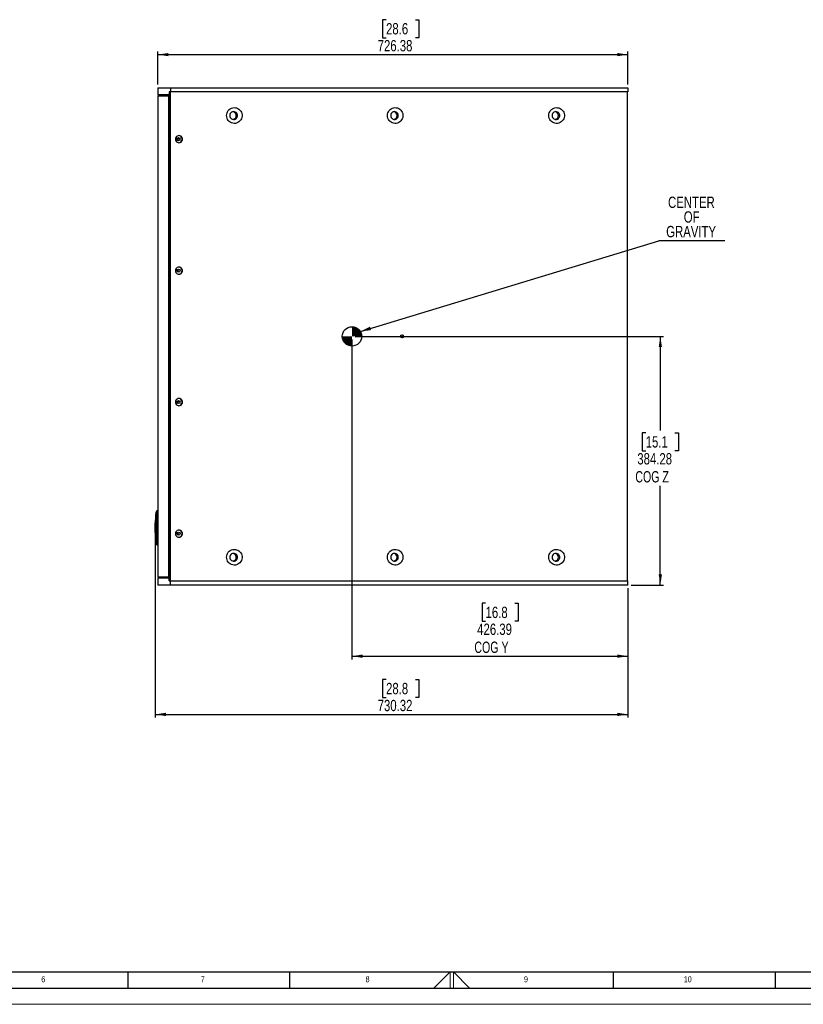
# Model space of a CAD drawing. Header units: millimetres. Extents: x 0 to 841, y 0 to 594.
# Tile 12 of 18: x 292 to 534, y 0 to 304. Entities that reach past the tile are written whole.
import ezdxf

# ---------------------------------------------------------------- set-up
doc = ezdxf.new("R2010")
doc.units = ezdxf.units.MM
for name, color, linetype in [('FORMAT', 7, 'Continuous'), ('OUTLINE', 7, 'Continuous'), ('SLD-0_0', 7, 'Continuous')]:
    doc.layers.add(name, color=color, linetype=linetype)
doc.styles.add('SLDTEXTSTYLE0', font='TXT', dxfattribs={"width": 0.75})
doc.styles.add('SLDTEXTSTYLE3', font='TXT', dxfattribs={"width": 0.7})
doc.dimstyles.new('SLDDIMSTYLE0', dxfattribs={"dimtxt": 3.5, "dimasz": 3.302, "dimexe": 0, "dimexo": 0.0625, "dimgap": 0.875, "dimtad": 0, "dimtih": 1, "dimtoh": 1, "dimlfac": 5, "dimrnd": 1e-09, "dimzin": 12, "dimdsep": 46, "dimtxsty": 'SLDTEXTSTYLE0', "dimsah": 1, "dimcen": 0.09, "dimadec": 0, "dimazin": 3, "dimtfac": 1, "dimtofl": 0, "dimtmove": 0, "dimatfit": 3, "dimfxl": 1, "dimfrac": 2, "dimtolj": 1, "dimtzin": 12, "dimarcsym": 0})
doc.dimstyles.new('SLDDIMSTYLE1', dxfattribs={"dimtxt": 0.18, "dimasz": 3.302, "dimexe": 0, "dimexo": 0.0625, "dimgap": 0, "dimtad": 0, "dimtih": 1, "dimtoh": 1, "dimdec": 0, "dimrnd": 1e-09, "dimzin": 0, "dimdsep": 46, "dimtxsty": 'Standard', "dimsah": 1, "dimcen": 0.09, "dimadec": 0, "dimazin": 0, "dimtfac": 3.302, "dimtdec": 0, "dimtofl": 0, "dimtmove": 0, "dimatfit": 3, "dimfxl": 1, "dimfrac": 2, "dimtolj": 1, "dimtzin": 0, "dimarcsym": 0})

# ---------------------------------------------------------------- blocks, each defined once
blk = doc.blocks.new('_D_3')
at = {"layer": 'SLD-0_0', "transparency": 16777216}
for p, q in [((395.67, 206.46), (490.94, 206.46)), ((489.94, 206.46), (489.94, 177.37)), ((485.42, 176.66), (484.35, 176.66)), ((484.35, 176.66), (484.35, 171.1)), ((494.47, 176.66), (495.54, 176.66)), ((495.54, 176.66), (495.54, 171.1)), ((484.35, 171.1), (485.42, 171.1)), ((495.54, 171.1), (494.47, 171.1)), ((489.94, 129.61), (489.94, 160.31)), ((480.94, 129.61), (490.94, 129.61))]:
    blk.add_line(p, q, dxfattribs=at)
for points in [[(489.94, 206.46), (489.44, 203.16), (490.45, 203.16)], [(489.94, 129.61), (490.45, 132.91), (489.44, 132.91)]]:
    blk.add_solid(points, dxfattribs=at)
at = {"layer": 'SLD-0_0', "transparency": 16777216, "char_height": 3.5, "attachment_point": 1}
for s, insert, style in [('15.1', (485.42, 175.61), 'SLDTEXTSTYLE0'), ('384.28', (482.83, 170.38), 'SLDTEXTSTYLE0'), ('COG Z', (482.22, 164.82), 'SLDTEXTSTYLE3')]:
    blk.add_mtext(s, dxfattribs=dict(at, insert=insert, style=style))
blk = doc.blocks.new('_D_4')
at = {"layer": 'SLD-0_0', "transparency": 16777216}
for p, q in [((394.67, 205.46), (394.67, 106.61)), ((479.94, 128.61), (479.94, 106.61)), ((435.94, 123.96), (434.88, 123.96)), ((434.88, 123.96), (434.88, 118.4)), ((445, 123.96), (446.06, 123.96)), ((446.06, 123.96), (446.06, 118.4)), ((434.88, 118.4), (435.94, 118.4)), ((446.06, 118.4), (445, 118.4)), ((394.67, 107.61), (479.94, 107.61))]:
    blk.add_line(p, q, dxfattribs=at)
for points in [[(394.67, 107.61), (397.97, 107.1), (397.97, 108.12)], [(479.94, 107.61), (476.64, 108.12), (476.64, 107.1)]]:
    blk.add_solid(points, dxfattribs=at)
at = {"layer": 'SLD-0_0', "transparency": 16777216, "char_height": 3.5, "attachment_point": 1}
for s, insert, style in [('16.8', (435.94, 122.91), 'SLDTEXTSTYLE0'), ('426.39', (433.36, 117.68), 'SLDTEXTSTYLE0'), ('COG Y', (432.49, 112.12), 'SLDTEXTSTYLE3')]:
    blk.add_mtext(s, dxfattribs=dict(at, insert=insert, style=style))
blk = doc.blocks.new('_D_5')
at = {"layer": 'SLD-0_0', "transparency": 16777216}
for p, q in [((405.2, 304.36), (404.13, 304.36)), ((404.13, 304.36), (404.13, 298.8)), ((414.25, 304.36), (415.32, 304.36)), ((415.32, 304.36), (415.32, 298.8)), ((404.13, 298.8), (405.2, 298.8)), ((415.32, 298.8), (414.25, 298.8)), ((334.67, 284.32), (334.67, 294.57)), ((334.67, 293.57), (479.94, 293.57)), ((479.94, 284.32), (479.94, 294.57))]:
    blk.add_line(p, q, dxfattribs=at)
for points in [[(334.67, 293.57), (337.97, 293.06), (337.97, 294.07)], [(479.94, 293.57), (476.64, 294.07), (476.64, 293.06)]]:
    blk.add_solid(points, dxfattribs=at)
at = {"layer": 'SLD-0_0', "transparency": 16777216, "char_height": 3.5, "attachment_point": 1, "style": 'SLDTEXTSTYLE0'}
for s, insert in [('28.6', (405.2, 303.31)), ('726.38', (402.61, 298.08))]:
    blk.add_mtext(s, dxfattribs=dict(at, insert=insert))
blk = doc.blocks.new('_D_6')
at = {"layer": 'OUTLINE', "transparency": 16777216}
for p, q in [((333.88, 146.29), (333.88, 88.61)), ((479.94, 128.61), (479.94, 88.61)), ((405.2, 100.4), (404.13, 100.4)), ((404.13, 100.4), (404.13, 94.84)), ((414.25, 100.4), (415.32, 100.4)), ((415.32, 100.4), (415.32, 94.84)), ((404.13, 94.84), (405.2, 94.84)), ((415.32, 94.84), (414.25, 94.84)), ((333.88, 89.61), (479.94, 89.61))]:
    blk.add_line(p, q, dxfattribs=at)
for points in [[(333.88, 89.61), (337.18, 89.1), (337.18, 90.12)], [(479.94, 89.61), (476.64, 90.12), (476.64, 89.1)]]:
    blk.add_solid(points, dxfattribs=at)
at = {"layer": 'OUTLINE', "transparency": 16777216, "char_height": 3.5, "attachment_point": 1, "style": 'SLDTEXTSTYLE0'}
for s, insert in [('28.8', (405.2, 99.36)), ('730.32', (402.61, 94.12))]:
    blk.add_mtext(s, dxfattribs=dict(at, insert=insert))
blk = doc.blocks.new('SW_NOTE_0_3')
at = {"layer": 'SLD-0_0', "color": 0}
blk.add_line((20.31, 0), (0, 0), dxfattribs=at)
at = {"layer": 'SLD-0_0', "color": 0, "char_height": 3.5, "attachment_point": 2, "style": 'SLDTEXTSTYLE0'}
for s, insert in [('CENTER', (10.02, 13.62)), ('OF', (10.1, 9.09)), ('GRAVITY', (9.93, 4.57))]:
    blk.add_mtext(s, dxfattribs=dict(at, insert=insert))
blk = doc.blocks.new('SW_DOWELSYMBOL_1')
at = {"linetype": 'Continuous', "lineweight": 18}
h = blk.add_hatch(color=0, dxfattribs=at)
edge = h.paths.add_edge_path(flags=0)
edge.add_arc((0, 0), 3, 180, 270)
edge.add_line((0, -3), (0, 0))
edge.add_line((0, 0), (-3, 0))
h = blk.add_hatch(color=0, dxfattribs=at)
edge = h.paths.add_edge_path(flags=0)
edge.add_arc((0, 0), 3, 0, 90)
edge.add_line((0, 3), (0, 0))
edge.add_line((0, 0), (3, 0))
at = {"layer": 'SLD-0_0', "color": 0}
blk.add_circle((0, 0), 3, dxfattribs=at)

msp = doc.modelspace()

# ---------------------------------------------------------------- linework, layer by layer
at = {"color": 7, "linetype": 'Continuous', "lineweight": 25}
for p, q in [((334.667892, 283.318102), (334.667892, 281.108302)), ((334.667892, 283.318102), (338.588006, 283.318102)), ((338.588006, 283.318102), (479.944819, 283.318102)), ((338.588006, 283.318102), (338.588006, 282.048102)), ((479.944819, 283.318102), (479.944819, 282.048102)), ((334.660367, 280.79385), (334.660367, 152.508102)), ((334.660367, 280.79385), (338.013716, 280.79385)), ((338.158917, 281.108302), (334.667892, 281.108302)), ((335.302892, 281.108302), (335.302892, 280.79385)), ((338.013716, 280.79385), (338.013716, 132.131714)), ((338.013716, 280.79385), (338.173872, 280.79385)), ((338.158917, 282.048102), (338.158917, 281.108302)), ((338.337836, 282.048102), (338.158917, 282.048102)), ((338.173872, 281.108302), (338.158917, 281.108302)), ((338.173872, 282.048102), (338.173872, 279.188062)), ((338.54116, 282.048102), (338.337836, 282.048102)), ((338.54116, 282.048102), (338.54116, 130.877462)), ((338.558609, 282.048102), (338.54116, 282.048102)), ((338.588006, 282.048102), (338.558609, 282.048102)), ((479.944819, 282.048102), (338.588006, 282.048102)), ((479.690819, 282.048102), (479.690819, 130.877462)), ((338.173872, 279.188062), (338.163758, 279.188062)), ((338.163758, 133.737502), (338.163758, 279.188062)), ((334.376298, 152.526716), (334.073239, 152.074304)), ((334.38018, 152.49217), (334.243356, 152.077136)), ((334.243356, 151.888235), (334.38018, 152.248627)), ((334.38018, 152.49217), (334.381903, 152.483935)), ((334.381903, 152.329734), (334.38018, 152.248627)), ((334.453249, 152.578818), (334.489751, 152.593945)), ((334.453249, 152.578818), (334.487123, 152.593241)), ((334.485869, 152.592905), (334.489751, 152.593945)), ((334.489751, 152.317602), (334.485869, 152.247045)), ((334.485869, 152.247045), (334.485869, 142.329759)), ((334.489751, 152.593945), (334.507967, 152.598825)), ((334.489751, 152.317602), (334.507967, 152.317602)), ((334.660367, 152.508102), (334.507967, 152.508102)), ((334.507967, 142.259202), (334.507967, 152.317602)), ((334.660367, 152.508102), (334.660367, 142.068702)), ((333.897107, 147.306022), (333.977993, 149.706925)), ((334.039899, 149.620386), (333.943274, 147.288402)), ((333.985066, 149.775441), (334.039721, 149.775434)), ((334.238763, 152.049929), (334.243356, 152.077136)), ((334.243356, 151.888235), (334.238763, 151.888938)), ((333.880001, 147.288402), (333.881158, 147.66437)), ((333.95469, 144.267916), (333.880001, 147.288402)), ((333.880001, 147.288402), (333.944008, 147.288402)), ((333.88226, 147.776587), (333.897377, 148.732615)), ((333.914176, 148.732618), (333.897107, 147.306022)), ((333.897107, 147.306022), (333.924461, 146.99022)), ((333.943274, 147.288402), (333.975093, 144.224776)), ((333.976096, 144.155534), (333.961084, 144.155535)), ((334.073239, 142.5025), (334.376298, 142.050088)), ((334.238763, 142.687866), (334.243356, 142.68857)), ((334.243356, 142.499669), (334.238763, 142.526875)), ((334.38018, 142.328177), (334.243356, 142.68857)), ((334.243356, 142.499669), (334.38018, 142.084635)), ((334.38018, 142.328177), (334.381903, 142.247071)), ((334.381903, 142.092869), (334.38018, 142.084635)), ((334.449213, 141.999068), (334.453249, 141.997986)), ((334.487123, 141.983563), (334.453249, 141.997986)), ((334.453251, 141.99799), (334.489752, 141.982862)), ((334.485869, 141.9839), (334.460045, 141.994333)), ((334.485869, 142.329759), (334.489751, 142.259202)), ((334.489751, 142.259202), (334.507967, 142.259202)), ((334.489751, 141.98286), (334.507967, 141.977979)), ((334.660367, 142.068702), (334.507967, 142.068702)), ((334.660367, 142.068702), (334.660367, 132.131714)), ((334.660367, 132.131714), (338.013716, 132.131714)), ((334.667892, 131.817262), (334.667892, 129.607462)), ((334.667892, 131.817262), (338.158917, 131.817262)), ((335.302892, 132.131714), (335.302892, 131.817262)), ((338.013716, 132.131714), (338.173872, 132.131714)), ((338.158917, 130.877462), (338.158917, 131.817262)), ((338.158917, 131.817262), (338.173872, 131.817262)), ((338.158917, 130.877462), (338.337836, 130.877462)), ((338.163758, 133.737502), (338.173872, 133.737502)), ((338.173872, 133.737502), (338.173872, 130.877462)), ((338.54116, 130.877462), (338.337836, 130.877462)), ((338.54116, 130.877462), (338.558609, 130.877462)), ((338.558609, 130.877462), (338.588006, 130.877462)), ((338.588006, 129.607462), (338.588006, 130.877462)), ((338.588006, 130.877462), (479.944819, 130.877462)), ((479.944819, 129.607462), (479.944819, 130.877462)), ((338.588006, 129.607462), (334.667892, 129.607462)), ((479.944819, 129.607462), (338.588006, 129.607462))]:
    msp.add_line(p, q, dxfattribs=at)
at = {"color": 8, "linetype": 'Continuous', "lineweight": 25}
for p, q in [((333.881158, 147.66437), (333.880989, 147.66437)), ((333.902019, 148.844833), (333.914307, 148.844834)), ((333.961084, 144.155535), (333.960341, 144.164104))]:
    msp.add_line(p, q, dxfattribs=at)
at = {"color": 7, "linetype": 'Continuous', "lineweight": 18}
for p, q in [((419.96681, 5.00001), (425, 10.00001)), ((425, 10.00001), (425, 5.00001)), ((426, 10.00001), (426, 5.00001)), ((431.009993, 5.00001), (426, 10.00001)), ((0.000004, 0.00001), (841.000004, 0.00001))]:
    msp.add_line(p, q, dxfattribs=at)
at = {"color": 7, "linetype": 'Continuous', "lineweight": 25, "flags": 128}
for points in [[(355.935977, 274.732902), (355.970518, 275.144994), (356.073149, 275.54523), (356.240915, 275.922098), (356.468992, 276.264754), (356.750818, 276.563342), (357.078284, 276.809271), (357.441971, 276.995467), (357.831416, 277.116573), (358.235416, 277.169105), (358.642347, 277.151552), (359.040504, 277.064419), (359.418431, 276.910213), (359.765258, 276.693369), (360.071005, 276.420126), (360.326878, 276.098345), (360.525516, 275.737282), (360.661203, 275.347325), (360.730037, 274.939693), (360.730037, 274.526111), (360.661203, 274.118479), (360.525516, 273.728522), (360.326878, 273.36746), (360.071005, 273.045678), (359.765258, 272.772436), (359.418431, 272.555592), (359.040504, 272.401385), (358.642347, 272.314252), (358.235416, 272.296699), (357.831416, 272.349231), (357.441971, 272.470338), (357.078284, 272.656534), (356.750818, 272.902463), (356.468992, 273.201051), (356.240915, 273.543707), (356.073149, 273.920574), (355.970518, 274.320811), (355.935977, 274.732902)], [(405.624019, 274.732902), (405.65856, 275.144994), (405.76119, 275.54523), (405.928957, 275.922098), (406.157034, 276.264754), (406.438859, 276.563342), (406.766326, 276.809271), (407.130013, 276.995467), (407.519458, 277.116573), (407.923458, 277.169105), (408.330389, 277.151552), (408.728546, 277.064419), (409.106473, 276.910213), (409.4533, 276.693369), (409.759047, 276.420126), (410.01492, 276.098345), (410.213557, 275.737282), (410.349245, 275.347325), (410.418078, 274.939693), (410.418078, 274.526111), (410.349245, 274.118479), (410.213557, 273.728522), (410.01492, 273.36746), (409.759047, 273.045678), (409.4533, 272.772436), (409.106473, 272.555592), (408.728546, 272.401385), (408.330389, 272.314252), (407.923458, 272.296699), (407.519458, 272.349231), (407.130013, 272.470338), (406.766326, 272.656534), (406.438859, 272.902463), (406.157034, 273.201051), (405.928957, 273.543707), (405.76119, 273.920574), (405.65856, 274.320811), (405.624019, 274.732902)], [(455.492162, 274.732902), (455.526704, 275.144994), (455.629334, 275.54523), (455.797101, 275.922098), (456.025177, 276.264754), (456.307003, 276.563342), (456.63447, 276.809271), (456.998157, 276.995467), (457.387602, 277.116573), (457.791601, 277.169105), (458.198532, 277.151552), (458.596689, 277.064419), (458.974617, 276.910213), (459.321443, 276.693369), (459.627191, 276.420126), (459.883064, 276.098345), (460.081701, 275.737282), (460.217388, 275.347325), (460.286222, 274.939693), (460.286222, 274.526111), (460.217388, 274.118479), (460.081701, 273.728522), (459.883064, 273.36746), (459.627191, 273.045678), (459.321443, 272.772436), (458.974617, 272.555592), (458.596689, 272.401385), (458.198532, 272.314252), (457.791601, 272.296699), (457.387602, 272.349231), (456.998157, 272.470338), (456.63447, 272.656534), (456.307003, 272.902463), (456.025177, 273.201051), (455.797101, 273.543707), (455.629334, 273.920574), (455.526704, 274.320811), (455.492162, 274.732902)], [(356.941426, 274.732902), (356.978518, 274.434753), (357.087466, 274.155337), (357.261423, 273.912212), (357.489459, 273.720654), (357.757246, 273.5927), (358.047957, 273.536388), (358.343327, 273.555258), (358.624795, 273.648123), (358.874677, 273.809149), (359.077271, 274.028218), (359.219848, 274.291565), (359.293448, 274.582643), (359.293448, 274.883162), (359.219848, 275.174239), (359.077271, 275.437586), (358.874677, 275.656655), (358.624795, 275.817681), (358.343327, 275.910547), (358.047957, 275.929416), (357.757246, 275.873105), (357.489459, 275.74515), (357.261423, 275.553592), (357.087466, 275.310467), (356.978518, 275.031052), (356.941426, 274.732902)], [(406.629467, 274.732902), (406.66656, 274.434753), (406.775508, 274.155337), (406.949465, 273.912212), (407.177501, 273.720654), (407.445288, 273.5927), (407.735999, 273.536388), (408.031369, 273.555258), (408.312837, 273.648123), (408.562719, 273.809149), (408.765313, 274.028218), (408.907889, 274.291565), (408.98149, 274.582643), (408.98149, 274.883162), (408.907889, 275.174239), (408.765313, 275.437586), (408.562719, 275.656655), (408.312837, 275.817681), (408.031369, 275.910547), (407.735999, 275.929416), (407.445288, 275.873105), (407.177501, 275.74515), (406.949465, 275.553592), (406.775508, 275.310467), (406.66656, 275.031052), (406.629467, 274.732902)], [(456.497611, 274.732902), (456.534704, 274.434753), (456.643651, 274.155337), (456.817608, 273.912212), (457.045645, 273.720654), (457.313431, 273.5927), (457.604143, 273.536388), (457.899512, 273.555258), (458.18098, 273.648123), (458.430862, 273.809149), (458.633456, 274.028218), (458.776033, 274.291565), (458.849634, 274.582643), (458.849634, 274.883162), (458.776033, 275.174239), (458.633456, 275.437586), (458.430862, 275.656655), (458.18098, 275.817681), (457.899512, 275.910547), (457.604143, 275.929416), (457.313431, 275.873105), (457.045645, 275.74515), (456.817608, 275.553592), (456.643651, 275.310467), (456.534704, 275.031052), (456.497611, 274.732902)], [(340.108295, 267.422782), (340.145584, 267.13517), (340.254912, 266.867157), (340.428827, 266.63701), (340.655478, 266.460411), (340.919419, 266.349397), (341.202662, 266.311532), (341.485905, 266.349397), (341.749846, 266.460411), (341.976497, 266.63701), (342.150412, 266.867157), (342.25974, 267.13517), (342.29703, 267.422782), (342.25974, 267.710395), (342.150412, 267.978407), (341.976497, 268.208555), (341.749846, 268.385153), (341.485905, 268.496167), (341.202662, 268.534032), (340.919419, 268.496167), (340.655478, 268.385153), (340.428827, 268.208555), (340.254912, 267.978407), (340.145584, 267.710395), (340.108295, 267.422782)], [(340.108295, 226.782782), (340.145584, 226.49517), (340.254912, 226.227157), (340.428827, 225.99701), (340.655478, 225.820411), (340.919419, 225.709397), (341.202662, 225.671532), (341.485905, 225.709397), (341.749846, 225.820411), (341.976497, 225.99701), (342.150412, 226.227157), (342.25974, 226.49517), (342.29703, 226.782782), (342.25974, 227.070395), (342.150412, 227.338407), (341.976497, 227.568555), (341.749846, 227.745153), (341.485905, 227.856167), (341.202662, 227.894032), (340.919419, 227.856167), (340.655478, 227.745153), (340.428827, 227.568555), (340.254912, 227.338407), (340.145584, 227.070395), (340.108295, 226.782782)], [(340.108295, 186.142782), (340.145584, 185.85517), (340.254912, 185.587157), (340.428827, 185.35701), (340.655478, 185.180411), (340.919419, 185.069397), (341.202662, 185.031532), (341.485905, 185.069397), (341.749846, 185.180411), (341.976497, 185.35701), (342.150412, 185.587157), (342.25974, 185.85517), (342.29703, 186.142782), (342.25974, 186.430395), (342.150412, 186.698407), (341.976497, 186.928555), (341.749846, 187.105153), (341.485905, 187.216167), (341.202662, 187.254032), (340.919419, 187.216167), (340.655478, 187.105153), (340.428827, 186.928555), (340.254912, 186.698407), (340.145584, 186.430395), (340.108295, 186.142782)], [(334.460645, 152.583696), (334.46784, 152.586845), (334.485869, 152.592905)], [(334.507967, 152.317602), (334.507967, 152.372466), (334.507967, 152.425222), (334.507967, 152.473841), (334.507967, 152.516457), (334.507967, 152.551431), (334.507967, 152.577419), (334.507967, 152.593422), (334.507967, 152.598825)], [(333.88226, 147.776587), (333.883334, 147.776578), (333.886709, 147.776551), (333.892293, 147.776507), (333.899935, 147.776446), (333.909431, 147.77637), (333.920523, 147.776281), (333.932912, 147.776182), (333.946264, 147.776076)], [(340.108295, 145.502782), (340.145584, 145.21517), (340.254912, 144.947157), (340.428827, 144.71701), (340.655478, 144.540411), (340.919419, 144.429397), (341.202662, 144.391532), (341.485905, 144.429397), (341.749846, 144.540411), (341.976497, 144.71701), (342.150412, 144.947157), (342.25974, 145.21517), (342.29703, 145.502782), (342.25974, 145.790395), (342.150412, 146.058407), (341.976497, 146.288555), (341.749846, 146.465153), (341.485905, 146.576167), (341.202662, 146.614032), (340.919419, 146.576167), (340.655478, 146.465153), (340.428827, 146.288555), (340.254912, 146.058407), (340.145584, 145.790395), (340.108295, 145.502782)], [(334.507967, 141.977979), (334.507967, 141.983383), (334.507967, 141.999386), (334.507967, 142.025374), (334.507967, 142.060347), (334.507967, 142.102963), (334.507967, 142.151583), (334.507967, 142.204338), (334.507967, 142.259202)], [(355.935977, 138.192662), (355.970518, 138.604754), (356.073149, 139.00499), (356.240915, 139.381858), (356.468992, 139.724514), (356.750818, 140.023102), (357.078284, 140.269031), (357.441971, 140.455227), (357.831416, 140.576333), (358.235416, 140.628865), (358.642347, 140.611312), (359.040504, 140.524179), (359.418431, 140.369973), (359.765258, 140.153129), (360.071005, 139.879886), (360.326878, 139.558105), (360.525516, 139.197042), (360.661203, 138.807085), (360.730037, 138.399453), (360.730037, 137.985871), (360.661203, 137.578239), (360.525516, 137.188282), (360.326878, 136.82722), (360.071005, 136.505438), (359.765258, 136.232196), (359.418431, 136.015352), (359.040504, 135.861145), (358.642347, 135.774012), (358.235416, 135.756459), (357.831416, 135.808991), (357.441971, 135.930098), (357.078284, 136.116294), (356.750818, 136.362223), (356.468992, 136.660811), (356.240915, 137.003467), (356.073149, 137.380334), (355.970518, 137.780571), (355.935977, 138.192662)], [(405.624019, 138.192662), (405.65856, 138.604754), (405.76119, 139.00499), (405.928957, 139.381858), (406.157034, 139.724514), (406.438859, 140.023102), (406.766326, 140.269031), (407.130013, 140.455227), (407.519458, 140.576333), (407.923458, 140.628865), (408.330389, 140.611312), (408.728546, 140.524179), (409.106473, 140.369973), (409.4533, 140.153129), (409.759047, 139.879886), (410.01492, 139.558105), (410.213557, 139.197042), (410.349245, 138.807085), (410.418078, 138.399453), (410.418078, 137.985871), (410.349245, 137.578239), (410.213557, 137.188282), (410.01492, 136.82722), (409.759047, 136.505438), (409.4533, 136.232196), (409.106473, 136.015352), (408.728546, 135.861145), (408.330389, 135.774012), (407.923458, 135.756459), (407.519458, 135.808991), (407.130013, 135.930098), (406.766326, 136.116294), (406.438859, 136.362223), (406.157034, 136.660811), (405.928957, 137.003467), (405.76119, 137.380334), (405.65856, 137.780571), (405.624019, 138.192662)], [(455.492162, 138.192662), (455.526704, 138.604754), (455.629334, 139.00499), (455.797101, 139.381858), (456.025177, 139.724514), (456.307003, 140.023102), (456.63447, 140.269031), (456.998157, 140.455227), (457.387602, 140.576333), (457.791601, 140.628865), (458.198532, 140.611312), (458.596689, 140.524179), (458.974617, 140.369973), (459.321443, 140.153129), (459.627191, 139.879886), (459.883064, 139.558105), (460.081701, 139.197042), (460.217388, 138.807085), (460.286222, 138.399453), (460.286222, 137.985871), (460.217388, 137.578239), (460.081701, 137.188282), (459.883064, 136.82722), (459.627191, 136.505438), (459.321443, 136.232196), (458.974617, 136.015352), (458.596689, 135.861145), (458.198532, 135.774012), (457.791601, 135.756459), (457.387602, 135.808991), (456.998157, 135.930098), (456.63447, 136.116294), (456.307003, 136.362223), (456.025177, 136.660811), (455.797101, 137.003467), (455.629334, 137.380334), (455.526704, 137.780571), (455.492162, 138.192662)], [(356.941426, 138.192662), (356.978518, 137.894513), (357.087466, 137.615097), (357.261423, 137.371972), (357.489459, 137.180414), (357.757246, 137.05246), (358.047957, 136.996148), (358.343327, 137.015018), (358.624795, 137.107883), (358.874677, 137.268909), (359.077271, 137.487978), (359.219848, 137.751325), (359.293448, 138.042403), (359.293448, 138.342922), (359.219848, 138.633999), (359.077271, 138.897346), (358.874677, 139.116415), (358.624795, 139.277441), (358.343327, 139.370307), (358.047957, 139.389176), (357.757246, 139.332865), (357.489459, 139.20491), (357.261423, 139.013352), (357.087466, 138.770227), (356.978518, 138.490812), (356.941426, 138.192662)], [(406.629467, 138.192662), (406.66656, 137.894513), (406.775508, 137.615097), (406.949465, 137.371972), (407.177501, 137.180414), (407.445288, 137.05246), (407.735999, 136.996148), (408.031369, 137.015018), (408.312837, 137.107883), (408.562719, 137.268909), (408.765313, 137.487978), (408.907889, 137.751325), (408.98149, 138.042403), (408.98149, 138.342922), (408.907889, 138.633999), (408.765313, 138.897346), (408.562719, 139.116415), (408.312837, 139.277441), (408.031369, 139.370307), (407.735999, 139.389176), (407.445288, 139.332865), (407.177501, 139.20491), (406.949465, 139.013352), (406.775508, 138.770227), (406.66656, 138.490812), (406.629467, 138.192662)], [(456.497611, 138.192662), (456.534704, 137.894513), (456.643651, 137.615097), (456.817608, 137.371972), (457.045645, 137.180414), (457.313431, 137.05246), (457.604143, 136.996148), (457.899512, 137.015018), (458.18098, 137.107883), (458.430862, 137.268909), (458.633456, 137.487978), (458.776033, 137.751325), (458.849634, 138.042403), (458.849634, 138.342922), (458.776033, 138.633999), (458.633456, 138.897346), (458.430862, 139.116415), (458.18098, 139.277441), (457.899512, 139.370307), (457.604143, 139.389176), (457.313431, 139.332865), (457.045645, 139.20491), (456.817608, 139.013352), (456.643651, 138.770227), (456.534704, 138.490812), (456.497611, 138.192662)]]:
    msp.add_lwpolyline(points, dxfattribs=at)
at = {"color": 7, "linetype": 'Continuous', "lineweight": 25}
for centre, radius in [((341.073271, 267.424621), 0.475435), ((341.073271, 226.784621), 0.475435), ((410.146898, 206.464614), 0.473694), ((341.073271, 186.144621), 0.475435), ((341.073271, 145.504621), 0.475435)]:
    msp.add_circle(centre, radius, dxfattribs=at)
for centre, radius, start, end in [((357.711733, 274.732902), 1.201273, 280.24439311, 79.75560689), ((407.399775, 274.732902), 1.201273, 280.2443931, 79.7556069), ((457.267919, 274.732902), 1.201273, 280.2443931, 79.7556069), ((341.053845, 267.422782), 1.112173, 274.21660335, 85.78339665), ((340.448903, 267.422782), 0.358448, 310.52317222, 49.47682778), ((340.505994, 267.42387), 0.356562, 359.8251783, 56.74630886), ((340.505994, 267.421694), 0.356562, 303.25369114, 0.1748217), ((340.567522, 267.422782), 0.481115, 302.06039337, 57.93960663), ((340.448903, 226.782782), 0.358448, 310.52317221, 49.47682779), ((340.505994, 226.78387), 0.356562, 359.8251783, 56.74630886), ((340.505994, 226.781694), 0.356562, 303.25369114, 0.1748217), ((340.567522, 226.782782), 0.481115, 302.06039337, 57.93960663), ((341.053845, 226.782782), 1.112173, 274.21660337, 85.78339663), ((409.734545, 206.464481), 0.476737, 359.79584764, 63.5463252), ((409.734545, 206.461084), 0.476737, 296.4536748, 0.20415236), ((340.448903, 186.142782), 0.358448, 310.52317222, 49.47682778), ((340.505994, 186.14387), 0.356562, 359.8251783, 56.74630886), ((340.505994, 186.141694), 0.356562, 303.25369114, 0.1748217), ((340.567522, 186.142782), 0.481115, 302.06039337, 57.93960663), ((341.053845, 186.142782), 1.112173, 274.21660339, 85.78339661), ((334.672042, 168.209164), 15.963205, 268.95237771, 269.33176442), ((394.992865, 147.288402), 61.113811, 175.55616603, 178.54060002), ((394.992865, 147.288402), 61.113811, 179.64751822, 180), ((394.992865, 147.288402), 61.113811, 180, 184.44356733), ((341.053845, 145.502782), 1.112173, 274.21660338, 85.78339662), ((340.448903, 145.502782), 0.358448, 310.52317221, 49.47682779), ((340.505994, 145.50387), 0.356562, 359.8251783, 56.74630886), ((340.505994, 145.501694), 0.356562, 303.25369114, 0.1748217), ((340.567522, 145.502782), 0.481115, 302.06039337, 57.93960663), ((357.711733, 138.192662), 1.201273, 280.2443931, 79.7556069), ((407.399775, 138.192662), 1.201273, 280.2443931, 79.7556069), ((457.267919, 138.192662), 1.201273, 280.2443931, 79.7556069)]:
    msp.add_arc(centre, radius, start, end, dxfattribs=at)
at = {"color": 8, "linetype": 'Continuous', "lineweight": 25}
msp.add_arc((334.047332, 144.159962), 0.086361, 137.4787427, 182.93871664, dxfattribs=at)
at = {"color": 7, "linetype": 'Continuous', "lineweight": 25}
for points, knots in [([(334.38018, 152.248627), (334.379012, 152.01732), (334.376685, 151.556233), (334.375299, 150.865589), (334.374585, 150.175741), (334.374354, 149.490231), (334.374363, 148.801768), (334.37437, 148.104304), (334.374272, 147.377239), (334.374329, 146.126031), (334.373301, 144.437763), (334.377974, 143.004683), (334.38018, 142.328177)], [0, 0, 0, 0, 0.06995446, 0.1394473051, 0.2088600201, 0.2785686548, 0.3467464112, 0.4170499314, 0.4894797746, 0.5666080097, 0.7954109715, 1, 1, 1, 1]), ([(334.462949, 152.586763), (334.451032, 152.582708), (334.426803, 152.574462), (334.396194, 152.552429), (334.381664, 152.532816), (334.374879, 152.523658)], [0, 0, 0, 0, 0.3403770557, 0.6920269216, 1, 1, 1, 1]), ([(334.485869, 152.592905), (334.474103, 152.588845), (334.450145, 152.580577), (334.419375, 152.557248), (334.394378, 152.527598), (334.38487, 152.503871), (334.38018, 152.49217)], [0, 0, 0, 0, 0.24452597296, 0.49791784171, 0.75240037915, 1, 1, 1, 1]), ([(334.381903, 152.483935), (334.382911, 152.480634), (334.384979, 152.473859), (334.38468, 152.437787), (334.384969, 152.388157), (334.382909, 152.34891), (334.381903, 152.329734)], [0, 0, 0, 0, 0.2435847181, 0.4999265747, 0.7556558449, 1, 1, 1, 1]), ([(334.381903, 152.329734), (334.386071, 152.329067), (334.39456, 152.327708), (334.419694, 152.324716), (334.451771, 152.321272), (334.477243, 152.31881), (334.489752, 152.317601)], [0, 0, 0, 0, 0.2454494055, 0.4998901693, 0.7543888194, 1, 1, 1, 1]), ([(334.489751, 152.593944), (334.490782, 152.5909), (334.492411, 152.586094), (334.493139, 152.552942), (334.493365, 152.5154), (334.493144, 152.467883), (334.492418, 152.402628), (334.490785, 152.350582), (334.489751, 152.317602)], [0, 0, 0, 0, 0.22633901, 0.3573949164, 0.5000154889, 0.6424451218, 0.7734328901, 1, 1, 1, 1]), ([(333.977986, 149.70683), (333.979022, 149.703263), (333.981144, 149.695955), (333.99542, 149.685629), (334.016104, 149.677035), (334.033446, 149.673716), (334.041865, 149.672104)], [0, 0, 0, 0, 0.2453972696, 0.5026951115, 0.7585377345, 1, 1, 1, 1]), ([(333.977993, 149.706925), (333.978591, 149.716744), (333.979787, 149.736392), (333.981059, 149.74996), (333.981695, 149.756748)], [0, 0, 0, 0, 0.4997410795, 1, 1, 1, 1]), ([(333.979762, 149.747803), (333.979386, 149.739207), (333.978661, 149.722646), (333.980758, 149.705692), (333.981767, 149.697537)], [0, 0, 0, 0, 0.5190336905, 1, 1, 1, 1]), ([(333.985066, 149.775441), (333.985581, 149.765977), (333.986641, 149.746485), (334.000504, 149.71984), (334.021781, 149.698652), (334.040054, 149.691828), (334.048926, 149.688514)], [0, 0, 0, 0, 0.2427492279, 0.5, 0.7572507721, 1, 1, 1, 1]), ([(334.039721, 149.775434), (334.040247, 149.774786), (334.041298, 149.773492), (334.042439, 149.763012), (334.04319, 149.74725), (334.043449, 149.726154), (334.043245, 149.701462), (334.042545, 149.674454), (334.041448, 149.646618), (334.04042, 149.629194), (334.039904, 149.620466)], [0, 0, 0, 0, 0.1251855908, 0.250065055, 0.3750517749, 0.4999988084, 0.624909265, 0.7499146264, 0.8747259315, 1, 1, 1, 1]), ([(334.042433, 149.748453), (334.042363, 149.748494), (334.042153, 149.748616), (334.042695, 149.740974), (334.042929, 149.725895), (334.042787, 149.703999), (334.042141, 149.677821), (334.041115, 149.649373), (334.040266, 149.631463), (334.039839, 149.62245)], [0, 0, 0, 0, 0.0602122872, 0.1795244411, 0.3185634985, 0.4754756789, 0.6451126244, 0.8214110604, 1, 1, 1, 1]), ([(334.088584, 152.097585), (334.08177, 152.086042), (334.068144, 152.062956), (334.064289, 152.036428), (334.062362, 152.023164)], [0, 0, 0, 0, 0.50001136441, 1, 1, 1, 1]), ([(334.088131, 147.288402), (334.09421, 148.055643), (334.106368, 149.590284), (334.197691, 151.122198), (334.243356, 151.888235)], [0, 0, 0, 0, 0.49994844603, 1, 1, 1, 1]), ([(334.238763, 151.888938), (334.201435, 151.375686), (334.147798, 150.638181), (334.122505, 149.899191), (334.114815, 149.674487)], [0, 0, 0, 0, 0.6959303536, 1, 1, 1, 1]), ([(334.238763, 152.049929), (334.239436, 152.050023), (334.24046, 152.050166), (334.242254, 152.050333), (334.243571, 152.050436), (334.244584, 152.050463), (334.244839, 152.050467), (334.244903, 152.050468), (334.24492, 152.050468), (334.244924, 152.050468), (334.244925, 152.050468), (334.246826, 152.05021), (334.248956, 152.051413), (334.250914, 152.04989), (334.251019, 152.049523), (334.251036, 152.049296), (334.251037, 152.04917), (334.251031, 152.04901), (334.251006, 152.048663), (334.250935, 152.047659), (334.250666, 152.044096), (334.249647, 152.030632), (334.245617, 151.978238), (334.241801, 151.92852), (334.238763, 151.888938)], [0, 0, 0, 0, 0.08208851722, 0.12501840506, 0.21856525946, 0.24207108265, 0.24799692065, 0.24950243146, 0.24989079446, 0.24999387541, 0.25002264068, 0.25003622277, 0.48337746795, 0.49527204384, 0.49853506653, 0.4995483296, 0.49992686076, 0.50024529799, 0.50120488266, 0.50310889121, 0.50976295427, 0.53446453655, 0.62937839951, 1, 1, 1, 1]), ([(334.243356, 151.888235), (334.245493, 151.918109), (334.248696, 151.962908), (334.252418, 152.011487), (334.254833, 152.033743), (334.255096, 152.04493), (334.254898, 152.055103), (334.25439, 152.063033), (334.25484, 152.070209), (334.25498, 152.073677), (334.255014, 152.075147), (334.255036, 152.076909), (334.254125, 152.079905), (334.248243, 152.073589), (334.245218, 152.075784), (334.243356, 152.077136)], [0, 0, 0, 0, 0.2501564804, 0.3751436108, 0.4063910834, 0.4375337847, 0.4686849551, 0.4999733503, 0.5312278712, 0.5526362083, 0.5589419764, 0.5624718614, 0.5936377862, 0.7498436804, 1, 1, 1, 1]), ([(333.89067, 147.702483), (333.888464, 147.698809), (333.881537, 147.687273), (333.880748, 147.673652), (333.88021, 147.66437)], [0, 0, 0, 0, 0.3184829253, 1, 1, 1, 1]), ([(333.881115, 147.67292), (333.881231, 147.680102), (333.881464, 147.69446), (333.881886, 147.732731), (333.882136, 147.761971), (333.88226, 147.776587)], [0, 0, 0, 0, 0.3336056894, 0.6669072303, 1, 1, 1, 1]), ([(333.897377, 148.732615), (333.897719, 148.7474), (333.898403, 148.776972), (333.899131, 148.812867), (333.899513, 148.833713), (333.899511, 148.836578), (333.899511, 148.836713)], [0, 0, 0, 0, 0.3279681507, 0.6560041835, 0.98383362, 1, 1, 1, 1]), ([(333.898878, 148.844833), (333.899402, 148.8354), (333.900444, 148.816644), (333.910265, 148.800636), (333.915147, 148.792679)], [0, 0, 0, 0, 0.502950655, 1, 1, 1, 1]), ([(333.914307, 148.844834), (333.914597, 148.843145), (333.915179, 148.839766), (333.915399, 148.813813), (333.915105, 148.776707), (333.914486, 148.747313), (333.914176, 148.732618)], [0, 0, 0, 0, 0.25004294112, 0.50014476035, 0.75010984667, 1, 1, 1, 1]), ([(334.243356, 142.68857), (334.197347, 143.454585), (334.105336, 144.986475), (334.093866, 146.52114), (334.088131, 147.288402)], [0, 0, 0, 0, 0.5000462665, 1, 1, 1, 1]), ([(333.960341, 144.164104), (333.95989, 144.171298), (333.958987, 144.185689), (333.956901, 144.224003), (333.955427, 144.253277), (333.95469, 144.267916)], [0, 0, 0, 0, 0.3332419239, 0.6665771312, 1, 1, 1, 1]), ([(333.975093, 144.224776), (333.975463, 144.214916), (333.976201, 144.195229), (333.976692, 144.173327), (333.976736, 144.158287), (333.97631, 144.156454), (333.976096, 144.155534)], [0, 0, 0, 0, 0.2503068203, 0.4997516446, 0.7487749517, 1, 1, 1, 1]), ([(334.115184, 144.892634), (334.122773, 144.671157), (334.147983, 143.935397), (334.201415, 143.201115), (334.238763, 142.687866)], [0, 0, 0, 0, 0.3010186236, 1, 1, 1, 1]), ([(334.062363, 142.553639), (334.06429, 142.540376), (334.068145, 142.513849), (334.081771, 142.490764), (334.088584, 142.479221)], [0, 0, 0, 0, 0.4999885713, 1, 1, 1, 1]), ([(334.238763, 142.687866), (334.239436, 142.679098), (334.24046, 142.665744), (334.242254, 142.642398), (334.243571, 142.62531), (334.244584, 142.612174), (334.244839, 142.608869), (334.244903, 142.608034), (334.24492, 142.607821), (334.244924, 142.607765), (334.244925, 142.60775), (334.246826, 142.58282), (334.248956, 142.556611), (334.250914, 142.530084), (334.251019, 142.528381), (334.251036, 142.527931), (334.251037, 142.527795), (334.251031, 142.527711), (334.251006, 142.527691), (334.250935, 142.527586), (334.250666, 142.527452), (334.249647, 142.527021), (334.245617, 142.526302), (334.241801, 142.526621), (334.238763, 142.526875)], [0, 0, 0, 0, 0.0820885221, 0.1250184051, 0.2185652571, 0.2420710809, 0.2479969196, 0.2495024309, 0.2498907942, 0.2499938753, 0.2500226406, 0.2500362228, 0.4833774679, 0.4952720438, 0.4985350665, 0.4995483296, 0.4999268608, 0.500245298, 0.5012048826, 0.5031088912, 0.5097629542, 0.5344645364, 0.6293783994, 1, 1, 1, 1]), ([(334.243356, 142.499669), (334.245493, 142.499858), (334.248696, 142.500143), (334.252418, 142.501482), (334.254833, 142.49839), (334.255096, 142.500604), (334.254898, 142.505732), (334.25439, 142.513752), (334.25484, 142.520866), (334.25498, 142.527098), (334.255014, 142.530537), (334.255036, 142.535125), (334.254125, 142.558072), (334.248243, 142.610036), (334.245218, 142.658646), (334.243356, 142.68857)], [0, 0, 0, 0, 0.2501564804, 0.37514361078, 0.40639108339, 0.43753378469, 0.4686849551, 0.49997335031, 0.5312278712, 0.55263620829, 0.55894197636, 0.5624718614, 0.59363778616, 0.74984368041, 1, 1, 1, 1]), ([(334.374879, 142.053146), (334.381664, 142.043989), (334.396194, 142.024375), (334.426803, 142.002343), (334.451032, 141.994097), (334.462949, 141.990041)], [0, 0, 0, 0, 0.3079730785, 0.6596229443, 1, 1, 1, 1]), ([(334.485869, 142.329759), (334.474103, 142.329606), (334.450145, 142.329294), (334.419375, 142.328852), (334.394378, 142.328459), (334.38487, 142.32827), (334.38018, 142.328177)], [0, 0, 0, 0, 0.244525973, 0.4979178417, 0.7524003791, 1, 1, 1, 1]), ([(334.381903, 142.247071), (334.386072, 142.247738), (334.394563, 142.249096), (334.419703, 142.252089), (334.451779, 142.255532), (334.477245, 142.257993), (334.489751, 142.259202)], [0, 0, 0, 0, 0.2455301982, 0.5, 0.7544698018, 1, 1, 1, 1]), ([(334.381903, 142.247071), (334.382911, 142.227947), (334.384979, 142.188697), (334.38468, 142.139118), (334.384969, 142.103063), (334.382909, 142.096215), (334.381903, 142.092868)], [0, 0, 0, 0, 0.2435847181, 0.4999265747, 0.7556558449, 1, 1, 1, 1]), ([(334.485869, 141.9839), (334.473611, 141.987298), (334.460596, 141.990907), (334.449993, 141.99883), (334.449377, 141.99929)], [0, 0, 0, 0, 0.9418844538, 1, 1, 1, 1]), ([(334.489751, 142.259202), (334.490782, 142.226254), (334.492411, 142.174231), (334.493139, 142.108962), (334.493365, 142.061433), (334.493144, 142.023892), (334.492418, 141.990723), (334.490785, 141.98591), (334.489751, 141.98286)], [0, 0, 0, 0, 0.2263516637, 0.3574043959, 0.5000154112, 0.6424450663, 0.7734328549, 1, 1, 1, 1])]:
    msp.add_open_spline(points, degree=3, knots=knots, dxfattribs=at)
at = {"color": 8, "linetype": 'Continuous', "lineweight": 25}
for points, knots in [([(334.374483, 152.523983), (334.374483, 152.523938), (334.374482, 152.523788), (334.374416, 152.520433), (334.374273, 152.511595), (334.378222, 152.498609), (334.38018, 152.49217)], [0, 0, 0, 0, 0.1254572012, 0.4176840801, 0.7112624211, 1, 1, 1, 1]), ([(334.381903, 152.483935), (334.386095, 152.496511), (334.394633, 152.522122), (334.419412, 152.555425), (334.44197, 152.57102), (334.453249, 152.578818)], [0, 0, 0, 0, 0.3254340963, 0.6627170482, 1, 1, 1, 1]), ([(333.981695, 149.756748), (333.982313, 149.762148), (333.983557, 149.773024), (333.984561, 149.774632), (333.985066, 149.775441)], [0, 0, 0, 0, 0.4966030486, 1, 1, 1, 1]), ([(334.062774, 152.023465), (334.07009, 152.024246), (334.084723, 152.025806), (334.187413, 152.041888), (334.238763, 152.049929)], [0, 0, 0, 0, 0.4999441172, 1, 1, 1, 1]), ([(334.114815, 149.674487), (334.102645, 149.389392), (334.068714, 148.59446), (334.065102, 147.798743), (334.062786, 147.288402)], [0, 0, 0, 0, 0.35864054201, 1, 1, 1, 1]), ([(334.243356, 152.077136), (334.243001, 152.077193), (334.239628, 152.077737), (334.216965, 152.081548), (334.182483, 152.086703), (334.146204, 152.091179), (334.117566, 152.094045), (334.097959, 152.095725), (334.088556, 152.09659), (334.088615, 152.096578), (334.088634, 152.096574)], [0, 0, 0, 0, 0.0033091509, 0.0313879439, 0.2154974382, 0.376855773, 0.5322942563, 0.7325362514, 0.9131509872, 1, 1, 1, 1]), ([(334.062786, 147.288402), (334.065119, 146.778059), (334.068772, 145.979112), (334.102868, 145.180953), (334.115184, 144.892634)], [0, 0, 0, 0, 0.6387693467, 1, 1, 1, 1]), ([(334.238763, 142.526875), (334.190552, 142.534521), (334.094129, 142.549812), (334.04811, 142.555331), (334.062769, 142.55334), (334.062771, 142.553339)], [0, 0, 0, 0, 0.4999644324, 0.9999290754, 1, 1, 1, 1]), ([(334.088636, 142.480231), (334.088428, 142.480214), (334.0879, 142.480169), (334.090749, 142.480419), (334.096818, 142.480915), (334.108552, 142.481995), (334.123137, 142.483417), (334.13761, 142.484811), (334.152106, 142.486418), (334.170107, 142.488611), (334.193096, 142.49173), (334.215444, 142.495081), (334.231502, 142.497678), (334.239907, 142.499088), (334.242489, 142.499523), (334.243356, 142.499669)], [0, 0, 0, 0, 0.05247096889, 0.13347163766, 0.25002702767, 0.37503466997, 0.5000184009, 0.57715740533, 0.63760499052, 0.73365188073, 0.83282211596, 0.92016316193, 0.9758910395, 0.99189816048, 1, 1, 1, 1]), ([(334.38018, 142.084635), (334.379012, 142.081285), (334.376684, 142.074607), (334.375304, 142.067158), (334.374605, 142.061516), (334.374397, 142.057579), (334.374431, 142.054835), (334.374491, 142.053275), (334.374486, 142.052647), (334.374484, 142.052801), (334.374483, 142.05282)], [0, 0, 0, 0, 0.1399133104, 0.2789185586, 0.4177695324, 0.5566879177, 0.6924720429, 0.8331740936, 0.9787952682, 1, 1, 1, 1]), ([(334.449377, 141.99929), (334.439264, 142.005986), (334.418396, 142.019803), (334.394363, 142.049506), (334.384858, 142.073049), (334.38018, 142.084635)], [0, 0, 0, 0, 0.3231886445, 0.666928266, 1, 1, 1, 1]), ([(334.381903, 142.092868), (334.386046, 142.080203), (334.394482, 142.054407), (334.420018, 142.022579), (334.440632, 142.003219), (334.453247, 141.997991), (334.453251, 141.99799)], [0, 0, 0, 0, 0.3253292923, 0.6625761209, 0.9998996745, 1, 1, 1, 1])]:
    msp.add_open_spline(points, degree=3, knots=knots, dxfattribs=at)
at = {"color": 7, "linetype": 'Continuous', "lineweight": 25}
msp.add_open_spline([(334.062786, 147.288402), (334.064656, 147.288402), (334.068396, 147.288402), (334.081553, 147.288402), (334.088131, 147.288402)], degree=3, dxfattribs=at)
at = {"layer": 'FORMAT'}
for p, q in [((20.000004, 10.00001), (831.000004, 10.00001)), ((325.500004, 5.00001), (325.500004, 10.00001)), ((375.500004, 5.00001), (375.500004, 10.00001)), ((475.500004, 5.00001), (475.500004, 10.00001)), ((525.500004, 5.00001), (525.500004, 10.00001)), ((15.000004, 5.00001), (836.000004, 5.00001))]:
    msp.add_line(p, q, dxfattribs=at)
at = {"layer": 'SLD-0_0'}
msp.add_circle((394.666819, 206.463462), 3, dxfattribs=at)

# ---------------------------------------------------------------- block references
for name, p in [('SW_NOTE_0_3', (489.526884, 236.039285)), ('SW_DOWELSYMBOL_1', (394.666819, 206.463462))]:
    msp.add_blockref(name, p, dxfattribs=at)

# ---------------------------------------------------------------- texts
at = {"layer": 'FORMAT', "attachment_point": 1, "style": 'SLDTEXTSTYLE0'}
for s, insert, char_height in [('6', (298.685732, 8.668031), 1.852083), ('7', (347.966453, 8.668031), 1.852083), ('8', (398.865552, 8.668031), 1.852083), ('9', (447.799925, 8.668031), 1.852083), ('10', (497.174925, 8.668031), 1.8520833)]:
    msp.add_mtext(s, dxfattribs=dict(at, insert=insert, char_height=char_height))

# ---------------------------------------------------------------- dimensions: what is measured, and where the dimension line sits
at = {"layer": 'OUTLINE'}
dim = msp.add_linear_dim(base=(479.944819, 95.359372), p1=(333.880001, 147.288402), p2=(479.944819, 129.607462), dimstyle='SLDDIMSTYLE0', dxfattribs=at)
dim.commit()
dim.dimension.update_dxf_attribs({"geometry": '_D_6', "text_midpoint": (409.72446, 95.359372), "dimtype": 160})
at = {"layer": 'SLD-0_0'}
dim = msp.add_linear_dim(base=(479.944819, 299.318102), p1=(334.667892, 283.318102), p2=(479.944819, 283.318102), dimstyle='SLDDIMSTYLE0', dxfattribs=at)
dim.commit()
dim.dimension.update_dxf_attribs({"geometry": '_D_5', "text_midpoint": (409.72446, 299.318102), "dimtype": 160})
dim = msp.add_linear_dim(base=(489.944819, 129.607462), p1=(394.666819, 206.463462), p2=(479.944819, 129.607462), angle=90, text='<>\\PCOG Z', dimstyle='SLDDIMSTYLE0', dxfattribs=at)
dim.commit()
dim.dimension.update_dxf_attribs({"geometry": '_D_3', "text_midpoint": (489.944819, 168.839902), "dimtype": 160})
dim = msp.add_linear_dim(base=(479.944819, 116.137497), p1=(394.666819, 206.463462), p2=(479.944819, 129.607462), text='<>\\PCOG Y', dimstyle='SLDDIMSTYLE0', dxfattribs=at)
dim.commit()
dim.dimension.update_dxf_attribs({"geometry": '_D_4', "text_midpoint": (440.469596, 116.137497), "dimtype": 160})

# ---------------------------------------------------------------- leaders
msp.add_leader([(397.259239, 207.973217), (489.526884, 236.039285)], dimstyle='SLDDIMSTYLE1', dxfattribs=at)

doc.saveas('drawing.dxf')
